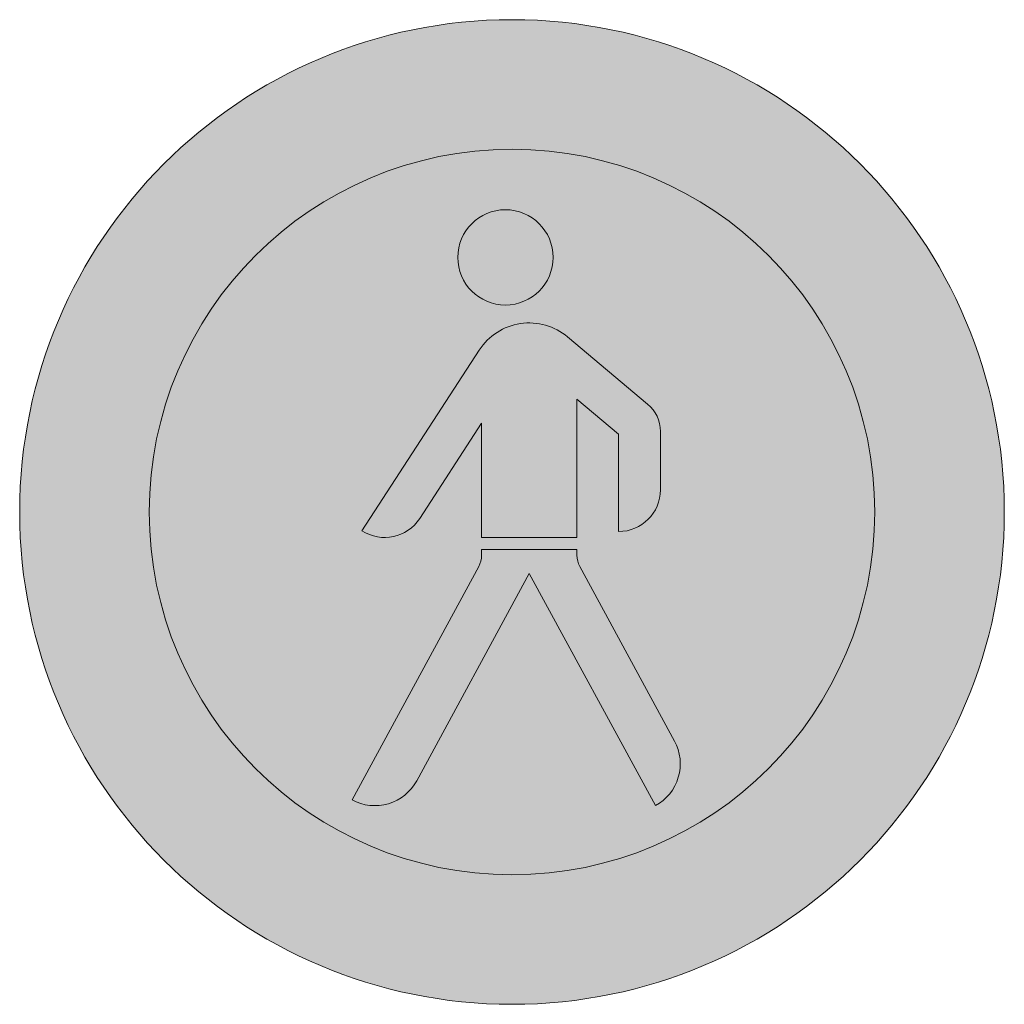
# Model space of a CAD drawing. Header units: metres. Extents: x -0.002 to 0.002, y -0.002 to 0.002.
import ezdxf

# ---------------------------------------------------------------- set-up
doc = ezdxf.new("R2010")
doc.units = ezdxf.units.M
doc.layers.add('VKZ_259-00_flf', color=1, linetype='Continuous', lineweight=0)
doc.layers.add('VKZ_259-00_sym', color=7, linetype='Continuous', lineweight=0)

msp = doc.modelspace()

# ---------------------------------------------------------------- hatches: boundary and pattern name
at = {"layer": 'VKZ_259-00_flf'}
h = msp.add_hatch(color=256, dxfattribs=at)
h.dxf.hatch_style = 1
h.paths.add_polyline_path([(-0.002000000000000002, 5.551115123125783e-17, 1), (0.002000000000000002, 5.551115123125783e-17, 1)])
h.paths.add_polyline_path([(0.001473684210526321, 5.551115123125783e-17, -1), (-0.001473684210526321, 5.551115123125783e-17, -1)], flags=16)
h.paths.add_polyline_path([(0.0006028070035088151, 0.0003273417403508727), (0.0006028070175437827, 9.017475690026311e-05, -0.4142135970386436), (0.0004333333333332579, -7.929894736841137e-05), (0.0004333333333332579, 0.0003160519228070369), (0.0002638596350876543, 0.0004582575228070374), (0.0002638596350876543, -0.0001035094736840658), (-0.0001235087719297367, -0.0001035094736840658), (-0.0001235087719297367, 0.0003610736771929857), (-0.0003750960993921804, -2.633763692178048e-05, -0.4142138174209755), (-0.0006095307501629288, -7.616838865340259e-05), (-0.0001328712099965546, 0.0006578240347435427, -0.4504674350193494), (0.0002257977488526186, 0.0007114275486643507), (0.0005509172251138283, 0.0004386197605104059, -0.2216946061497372)], flags=0)
h.paths.add_polyline_path([(-0.0002203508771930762, 0.001034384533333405, -1), (0.00016701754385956, 0.001034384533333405, -1)], flags=0)
h.paths.add_polyline_path([(0.0002638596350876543, -0.0001519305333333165), (0.0002638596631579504, -0.0001757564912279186, 0.1249996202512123), (0.0002755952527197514, -0.000221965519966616), (0.0006602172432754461, -0.0009303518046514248, -0.4142134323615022), (0.0005824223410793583, -0.001192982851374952), (7.017543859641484e-05, -0.000249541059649), (-0.0003870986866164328, -0.001091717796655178, -0.4142109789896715), (-0.0006497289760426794, -0.001169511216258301), (-0.0001352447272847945, -0.0002219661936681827, 0.1250016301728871), (-0.0001235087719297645, -0.0001757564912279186), (-0.0001235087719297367, -0.0001519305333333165)], flags=0)
at = {"layer": 'VKZ_259-00_flf', "true_color": 0xffffff}
h = msp.add_hatch(color=7, dxfattribs=at)
h.dxf.hatch_style = 1
h.paths.add_polyline_path([(-0.001473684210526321, 5.551115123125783e-17, 1), (0.001473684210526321, 5.551115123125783e-17, 1)])
h.paths.add_polyline_path([(0.0005509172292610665, 0.0004386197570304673, -0.2216945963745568), (0.0006028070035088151, 0.0003273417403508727), (0.0006028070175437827, 9.017475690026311e-05, -0.4142135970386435), (0.0004333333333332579, -7.929894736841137e-05), (0.0004333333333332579, 0.0003160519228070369), (0.0002638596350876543, 0.0004582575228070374), (0.0002638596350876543, -0.0001035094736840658), (-0.0001235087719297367, -0.0001035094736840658), (-0.0001235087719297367, 0.0003610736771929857), (-0.0003750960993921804, -2.633763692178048e-05, -0.4142138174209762), (-0.0006095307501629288, -7.616838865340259e-05), (-0.0001328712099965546, 0.0006578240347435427, -0.4504674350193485), (0.0002257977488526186, 0.0007114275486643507)], flags=16)
h.paths.add_polyline_path([(-0.0002203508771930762, 0.001034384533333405, -1), (0.00016701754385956, 0.001034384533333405, -1)], flags=16)
h.paths.add_polyline_path([(0.0002638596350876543, -0.0001519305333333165), (0.0002638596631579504, -0.0001757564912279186, 0.1249996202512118), (0.0002755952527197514, -0.000221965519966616), (0.0006602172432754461, -0.0009303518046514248, -0.4142134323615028), (0.0005824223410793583, -0.001192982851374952), (7.017543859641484e-05, -0.000249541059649), (-0.0003870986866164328, -0.001091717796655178, -0.4142109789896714), (-0.0006497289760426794, -0.001169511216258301), (-0.0001352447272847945, -0.0002219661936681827, 0.1250016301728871), (-0.0001235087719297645, -0.0001757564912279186), (-0.0001235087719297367, -0.0001519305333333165)], flags=16)
at = {"layer": 'VKZ_259-00_flf'}
h = msp.add_hatch(color=256, dxfattribs=at)
h.dxf.hatch_style = 1
h.paths.add_polyline_path([(-0.0001235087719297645, -0.0001757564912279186), (-0.0001235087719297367, -0.0001519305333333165), (0.0002638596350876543, -0.0001519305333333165), (0.0002638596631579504, -0.0001757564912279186, 0.1249996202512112), (0.0002755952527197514, -0.000221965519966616), (0.0006602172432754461, -0.0009303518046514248, -0.4142134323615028), (0.0005824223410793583, -0.001192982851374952), (7.017543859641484e-05, -0.000249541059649), (-0.0003870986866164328, -0.001091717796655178, -0.4142109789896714), (-0.0006497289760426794, -0.001169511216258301), (-0.0001352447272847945, -0.0002219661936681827, 0.1250016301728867)])
h.paths.add_polyline_path([(0.0002638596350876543, 0.0004582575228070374), (0.0004333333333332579, 0.0003160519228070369), (0.0004333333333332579, -7.929894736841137e-05, 0.4142135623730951), (0.0006028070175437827, 9.017473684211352e-05), (0.0006028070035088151, 0.0003273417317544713, 0.2216946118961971), (0.0005509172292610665, 0.0004386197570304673), (0.0002257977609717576, 0.0007114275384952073, 0.4504674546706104), (-0.0001328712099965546, 0.0006578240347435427), (-0.0006095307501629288, -7.616838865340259e-05, 0.414213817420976), (-0.0003750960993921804, -2.633763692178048e-05), (-0.0001235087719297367, 0.0003610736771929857), (-0.0001235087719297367, -0.0001035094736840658), (0.0002638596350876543, -0.0001035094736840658)])
h.paths.add_polyline_path([(0.00016701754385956, 0.001034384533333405, 1), (-0.0002203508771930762, 0.001034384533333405, 1)])
h = msp.add_hatch(color=7, dxfattribs=at)
h.dxf.hatch_style = 1
h.paths.add_polyline_path([(0.0002257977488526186, 0.0007114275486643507, 0.4504674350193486), (-0.0001328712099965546, 0.0006578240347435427), (-0.0006095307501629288, -7.616838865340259e-05, 0.414213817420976), (-0.0003750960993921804, -2.633763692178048e-05), (-0.0001235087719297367, 0.0003610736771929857), (-0.0001235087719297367, -0.0001035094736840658), (0.0002638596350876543, -0.0001035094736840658), (0.0002638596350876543, 0.0004582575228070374), (0.0004333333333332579, 0.0003160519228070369), (0.0004333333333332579, -7.929894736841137e-05, 0.4142135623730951), (0.0006028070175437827, 9.017473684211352e-05), (0.0006028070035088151, 0.0003273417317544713, 0.221694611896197), (0.0005509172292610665, 0.0004386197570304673)])
h.paths.add_polyline_path([(-0.0001235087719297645, -0.0001757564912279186), (-0.0001235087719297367, -0.0001519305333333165), (0.0002638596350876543, -0.0001519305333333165), (0.0002638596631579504, -0.0001757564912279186, 0.124999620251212), (0.0002755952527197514, -0.000221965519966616), (0.0006602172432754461, -0.0009303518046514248, -0.4142134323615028), (0.0005824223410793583, -0.001192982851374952), (7.017543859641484e-05, -0.000249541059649), (-0.0003870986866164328, -0.001091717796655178, -0.4142109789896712), (-0.0006497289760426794, -0.001169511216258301), (-0.0001352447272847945, -0.0002219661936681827, 0.1250016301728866)])
h.paths.add_polyline_path([(0.00016701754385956, 0.001034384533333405, 1), (-0.0002203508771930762, 0.001034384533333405, 1)])

# ---------------------------------------------------------------- linework, layer by layer
at = {"layer": 'VKZ_259-00_sym'}
for p, q in [((0.0002257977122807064, 0.0007114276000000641), (0.0005509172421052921, 0.0004386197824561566)), ((-0.0006095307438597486, -7.616837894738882e-05), (-0.0001328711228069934, 0.0006578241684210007)), ((0.0002638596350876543, 0.0004582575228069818), (0.0002638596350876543, -0.0001035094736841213)), ((0.0004333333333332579, 0.0003160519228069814), (0.0002638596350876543, 0.0004582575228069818)), ((-0.0001235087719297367, 0.0003610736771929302), (-0.0003750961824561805, -2.633777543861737e-05)), ((-0.0001235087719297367, -0.0001035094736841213), (-0.0001235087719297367, 0.0003610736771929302)), ((0.0006028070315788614, 0.0003273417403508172), (0.0006028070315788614, 9.017473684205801e-05)), ((0.0004333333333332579, -7.929894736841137e-05), (0.0004333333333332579, 0.0003160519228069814)), ((0.0002638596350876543, -0.0001035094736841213), (-0.0001235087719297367, -0.0001035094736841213)), ((-0.0001235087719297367, -0.000151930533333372), (0.0002638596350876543, -0.000151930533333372)), ((-0.0001235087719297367, -0.0001757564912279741), (-0.0001235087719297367, -0.000151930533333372)), ((0.0002638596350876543, -0.000151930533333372), (0.0002638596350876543, -0.0001757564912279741)), ((-0.0006497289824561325, -0.001169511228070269), (-0.0001352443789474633, -0.0002219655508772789)), ((0.0002755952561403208, -0.0002219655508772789), (0.0006602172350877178, -0.0009303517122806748)), ((7.017543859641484e-05, -0.0002495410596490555), (-0.0003870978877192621, -0.001091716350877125)), ((0.0005824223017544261, -0.001192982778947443), (7.017543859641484e-05, -0.0002495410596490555))]:
    msp.add_line(p, q, dxfattribs=at)
for centre, radius in [((0, 0), 0.002), ((0, 0), 0.001473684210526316), ((-2.66666666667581e-05, 0.001034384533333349), 0.0001936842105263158)]:
    msp.add_circle(centre, radius, dxfattribs=at)
for centre, radius, start, end in [((7.017543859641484e-05, 0.0005259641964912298), 0.0002421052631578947, 49.99999999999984, 147.0000000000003), ((0.000457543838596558, 0.0003273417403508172), 0.0001452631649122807, 0, 49.99999999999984), ((0.0004333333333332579, 9.017473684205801e-05), 0.0001694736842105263, 270, 0), ((-0.0005172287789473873, 6.596421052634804e-05), 0.0001694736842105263, 237.0000000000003, 327.0000000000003), ((-0.0002203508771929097, -0.0001757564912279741), 9.68421052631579e-05, 331.5000000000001, 0), ((0.0003607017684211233, -0.0001757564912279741), 9.68421052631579e-05, 180, 208.4999999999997), ((0.0004900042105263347, -0.001022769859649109), 0.0001936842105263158, 298.4999999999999, 28.50000199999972), ((-0.0005573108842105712, -0.0009992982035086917), 0.0001936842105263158, 241.5, 331.5000000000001)]:
    msp.add_arc(centre, radius, start, end, dxfattribs=at)

doc.saveas('drawing.dxf')
